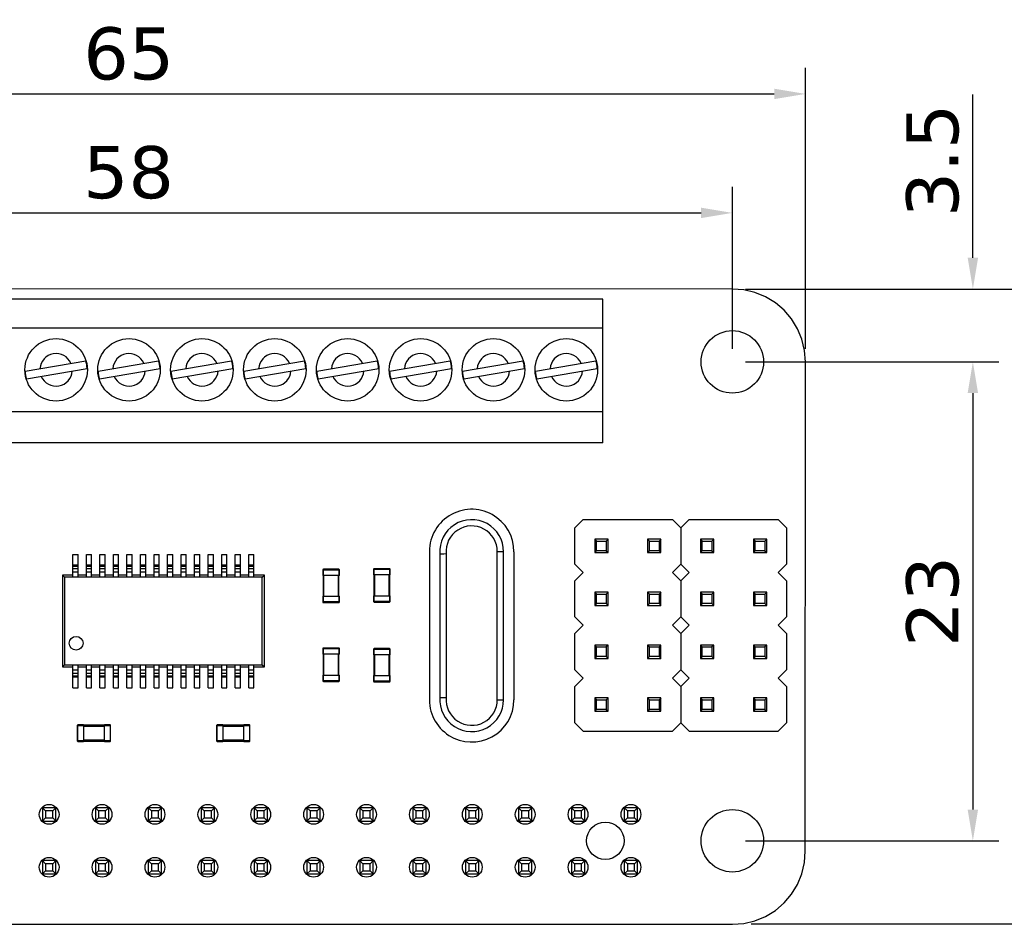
# Model space of a CAD drawing. Header units: millimetres. Extents: x 427 to 563, y 178 to 297.
# Tile 5 of 6: x 466 to 514, y 253 to 297. Entities that reach past the tile are written whole.
import ezdxf

# ---------------------------------------------------------------- set-up
doc = ezdxf.new("R2010")
doc.units = ezdxf.units.MM
doc.header["$LTSCALE"] = 30.734
doc.header["$PDMODE"] = 3
doc.header["$PDSIZE"] = 0.3125
doc.layers.get('0').update_dxf_attribs({"linetype": 'CONTINUOUS'})
doc.layers.get('Defpoints').update_dxf_attribs({"linetype": 'CONTINUOUS'})
doc.layers.add('dim', color=6, linetype='CONTINUOUS', lineweight=9)
doc.styles.add('Verdana', font='verdana.ttf', dxfattribs={"height": 2.5})
doc.dimstyles.new('aaaaaaaa 3.0', dxfattribs={"dimtxt": 2.5, "dimasz": 1.5, "dimexe": 1.25, "dimexo": 0.625, "dimtad": 1, "dimdec": 1, "dimzin": 9, "dimdsep": 46, "dimtxsty": 'Verdana', "dimcen": 0, "dimazin": 0, "dimtfac": 1, "dimtofl": 0, "dimtmove": 0, "dimatfit": 3, "dimfxl": 1, "dimlwd": 25, "dimlwe": 25, "dimarcsym": 0})

# ---------------------------------------------------------------- blocks, each defined once
blk = doc.blocks.new('*D17')
at = {"layer": 'Defpoints', "color": 0}
for p in [(504.091, 293.326), (439.097, 280.73), (504.091, 280.456)]:
    blk.add_point(p, dxfattribs=at)
at = {"layer": 'dim', "color": 0, "lineweight": 25}
for p, q in [((439.097, 281.355), (439.097, 294.576)), ((504.091, 281.081), (504.091, 294.576)), ((440.597, 293.326), (502.591, 293.326))]:
    blk.add_line(p, q, dxfattribs=at)
at = {"layer": 'dim', "color": 0}
for points in [[(440.597, 293.576), (440.597, 293.076), (439.097, 293.326)], [(502.591, 293.076), (502.591, 293.576), (504.091, 293.326)]]:
    blk.add_solid(points, dxfattribs=at)
at = {"layer": 'dim', "color": 0, "insert": (471.594, 295.251), "char_height": 2.5, "attachment_point": 5, "style": 'Verdana'}
blk.add_mtext('65', dxfattribs=at)
blk = doc.blocks.new('*D18')
at = {"layer": 'Defpoints', "color": 0}
for p in [(500.58, 283.956), (500.855, 253.466), (518.651, 253.466)]:
    blk.add_point(p, dxfattribs=at)
at = {"layer": 'dim', "color": 0, "lineweight": 25}
for p, q in [((501.205, 283.956), (519.901, 283.956)), ((518.651, 282.456), (518.651, 254.966)), ((501.48, 253.466), (519.901, 253.466))]:
    blk.add_line(p, q, dxfattribs=at)
at = {"layer": 'dim', "color": 0}
for points in [[(518.901, 282.456), (518.401, 282.456), (518.651, 283.956)], [(518.401, 254.966), (518.901, 254.966), (518.651, 253.466)]]:
    blk.add_solid(points, dxfattribs=at)
at = {"layer": 'dim', "color": 0, "insert": (516.724, 268.711), "char_height": 2.5, "attachment_point": 5, "rotation": 90, "style": 'Verdana'}
blk.add_mtext('30.5', dxfattribs=at)
blk = doc.blocks.new('*D19')
at = {"layer": 'Defpoints', "color": 0}
for p in [(500.58, 280.456), (500.58, 257.456), (512.129, 257.456)]:
    blk.add_point(p, dxfattribs=at)
at = {"layer": 'dim', "color": 0, "lineweight": 25}
for p, q in [((501.205, 280.456), (513.379, 280.456)), ((512.129, 278.956), (512.129, 258.956)), ((501.205, 257.456), (513.379, 257.456))]:
    blk.add_line(p, q, dxfattribs=at)
at = {"layer": 'dim', "color": 0}
for points in [[(512.379, 278.956), (511.879, 278.956), (512.129, 280.456)], [(511.879, 258.956), (512.379, 258.956), (512.129, 257.456)]]:
    blk.add_solid(points, dxfattribs=at)
at = {"layer": 'dim', "color": 0, "insert": (510.202, 268.956), "char_height": 2.5, "attachment_point": 5, "rotation": 90, "style": 'Verdana'}
blk.add_mtext('23', dxfattribs=at)
blk = doc.blocks.new('*D20')
at = {"layer": 'Defpoints', "color": 0}
for p in [(500.58, 287.612), (442.58, 280.456), (500.58, 280.456)]:
    blk.add_point(p, dxfattribs=at)
at = {"layer": 'dim', "color": 0, "lineweight": 25}
for p, q in [((442.58, 281.081), (442.58, 288.862)), ((500.58, 281.081), (500.58, 288.862)), ((444.08, 287.612), (499.08, 287.612))]:
    blk.add_line(p, q, dxfattribs=at)
at = {"layer": 'dim', "color": 0}
for points in [[(444.08, 287.862), (444.08, 287.362), (442.58, 287.612)], [(499.08, 287.362), (499.08, 287.862), (500.58, 287.612)]]:
    blk.add_solid(points, dxfattribs=at)
at = {"layer": 'dim', "color": 0, "insert": (471.58, 289.544), "char_height": 2.5, "attachment_point": 5, "style": 'Verdana'}
blk.add_mtext('58', dxfattribs=at)
blk = doc.blocks.new('*D23')
at = {"layer": 'Defpoints', "color": 0}
for p in [(500.581, 283.956), (512.129, 283.956), (500.58, 280.456)]:
    blk.add_point(p, dxfattribs=at)
at = {"layer": 'dim', "color": 0, "lineweight": 25}
for p, q in [((512.129, 285.456), (512.129, 293.305)), ((501.206, 283.956), (513.379, 283.956)), ((501.205, 280.456), (513.379, 280.456)), ((512.129, 278.956), (512.129, 277.456))]:
    blk.add_line(p, q, dxfattribs=at)
at = {"layer": 'dim', "color": 0}
for points in [[(511.879, 285.456), (512.379, 285.456), (512.129, 283.956)], [(512.379, 278.956), (511.879, 278.956), (512.129, 280.456)]]:
    blk.add_solid(points, dxfattribs=at)
at = {"layer": 'dim', "color": 0, "insert": (510.202, 290.13), "char_height": 2.5, "attachment_point": 5, "rotation": 90, "style": 'Verdana'}
blk.add_mtext('3.5', dxfattribs=at)

msp = doc.modelspace()

# ---------------------------------------------------------------- linework, layer by layer
at = {"color": 7, "linetype": 'Continuous'}
for p, q in [((500.58, 283.956), (442.58, 283.966)), ((501.13, 283.923), (500.58, 283.956)), ((501.665, 283.795), (501.13, 283.923)), ((502.174, 283.584), (501.665, 283.795)), ((494.356, 283.475), (448.856, 283.475)), ((494.356, 276.575), (494.356, 283.475)), ((502.644, 283.296), (502.174, 283.584)), ((503.063, 282.938), (502.644, 283.296)), ((503.421, 282.519), (503.063, 282.938)), ((503.709, 282.049), (503.421, 282.519)), ((494.356, 282.075), (448.856, 282.075)), ((503.919, 281.54), (503.709, 282.049)), ((504.048, 281.005), (503.919, 281.54)), ((504.091, 280.456), (504.048, 281.005)), ((466.618, 280.004), (469.53, 280.514)), ((470.118, 280.004), (473.03, 280.514)), ((473.618, 280.004), (476.53, 280.514)), ((477.118, 280.004), (480.03, 280.514)), ((480.618, 280.004), (483.53, 280.514)), ((484.118, 280.004), (487.03, 280.514)), ((487.618, 280.005), (490.53, 280.514)), ((491.118, 280.005), (494.03, 280.514)), ((504.08, 256.956), (504.091, 280.456)), ((466.683, 279.635), (469.595, 280.145)), ((470.183, 279.635), (473.095, 280.145)), ((473.683, 279.635), (476.595, 280.145)), ((477.183, 279.635), (480.095, 280.145)), ((480.683, 279.635), (483.595, 280.145)), ((484.183, 279.635), (487.095, 280.145)), ((487.683, 279.635), (490.595, 280.145)), ((491.183, 279.635), (494.095, 280.145)), ((448.856, 278.075), (494.356, 278.075)), ((494.356, 276.575), (448.856, 276.575)), ((493.018, 272.487), (493.418, 272.887)), ((493.418, 272.887), (497.698, 272.887)), ((497.698, 272.887), (498.098, 272.487)), ((498.098, 272.487), (498.498, 272.887)), ((498.498, 272.887), (502.778, 272.887)), ((502.778, 272.887), (503.178, 272.487)), ((493.018, 270.747), (493.018, 272.487)), ((498.098, 272.487), (498.098, 270.747)), ((503.178, 272.487), (503.178, 270.747)), ((494.608, 271.937), (493.968, 271.937)), ((493.968, 271.937), (494.056, 271.848)), ((493.968, 271.937), (493.968, 271.297)), ((494.608, 271.937), (494.52, 271.848)), ((494.608, 271.297), (494.608, 271.937)), ((497.148, 271.937), (496.508, 271.937)), ((496.508, 271.937), (496.596, 271.848)), ((496.508, 271.937), (496.508, 271.297)), ((497.148, 271.937), (497.06, 271.848)), ((497.148, 271.297), (497.148, 271.937)), ((499.688, 271.937), (499.048, 271.937)), ((499.048, 271.937), (499.136, 271.848)), ((499.048, 271.937), (499.048, 271.297)), ((499.688, 271.937), (499.6, 271.848)), ((499.688, 271.297), (499.688, 271.937)), ((502.228, 271.937), (501.588, 271.937)), ((501.588, 271.937), (501.676, 271.848)), ((501.588, 271.937), (501.588, 271.297)), ((502.228, 271.937), (502.14, 271.848)), ((502.228, 271.297), (502.228, 271.937)), ((494.056, 271.848), (494.52, 271.848)), ((494.056, 271.385), (494.056, 271.848)), ((494.52, 271.848), (494.52, 271.385)), ((496.596, 271.848), (497.06, 271.848)), ((496.596, 271.385), (496.596, 271.848)), ((497.06, 271.848), (497.06, 271.385)), ((499.136, 271.848), (499.6, 271.848)), ((499.136, 271.385), (499.136, 271.848)), ((499.6, 271.848), (499.6, 271.385)), ((501.676, 271.848), (502.14, 271.848)), ((501.676, 271.385), (501.676, 271.848)), ((502.14, 271.848), (502.14, 271.385)), ((468.907, 270.11), (468.907, 271.21)), ((468.907, 271.21), (469.157, 271.21)), ((469.157, 270.11), (469.157, 271.21)), ((469.557, 270.11), (469.557, 271.21)), ((469.557, 271.21), (469.807, 271.21)), ((469.807, 270.11), (469.807, 271.21)), ((470.207, 270.11), (470.207, 271.21)), ((470.207, 271.21), (470.457, 271.21)), ((470.457, 270.11), (470.457, 271.21)), ((470.857, 270.11), (470.857, 271.21)), ((470.857, 271.21), (471.107, 271.21)), ((471.107, 270.11), (471.107, 271.21)), ((471.507, 270.11), (471.507, 271.21)), ((471.507, 271.21), (471.757, 271.21)), ((471.757, 270.11), (471.757, 271.21)), ((472.157, 270.11), (472.157, 271.21)), ((472.157, 271.21), (472.407, 271.21)), ((472.407, 270.11), (472.407, 271.21)), ((472.807, 270.11), (472.807, 271.21)), ((472.807, 271.21), (473.057, 271.21)), ((473.057, 270.11), (473.057, 271.21)), ((473.457, 270.11), (473.457, 271.21)), ((473.457, 271.21), (473.707, 271.21)), ((473.707, 270.11), (473.707, 271.21)), ((474.107, 270.11), (474.107, 271.21)), ((474.107, 271.21), (474.357, 271.21)), ((474.357, 270.11), (474.357, 271.21)), ((474.757, 271.21), (475.007, 271.21)), ((474.757, 270.11), (474.757, 271.21)), ((475.007, 270.11), (475.007, 271.21)), ((475.407, 271.21), (475.657, 271.21)), ((475.407, 270.11), (475.407, 271.21)), ((475.657, 270.11), (475.657, 271.21)), ((476.057, 271.21), (476.307, 271.21)), ((476.057, 270.11), (476.057, 271.21)), ((476.307, 270.11), (476.307, 271.21)), ((476.707, 271.21), (476.957, 271.21)), ((476.707, 270.11), (476.707, 271.21)), ((476.957, 270.11), (476.957, 271.21)), ((477.357, 271.21), (477.607, 271.21)), ((477.357, 270.11), (477.357, 271.21)), ((477.607, 270.11), (477.607, 271.21)), ((486.033, 271.218), (486.033, 264.361)), ((486.533, 271.234), (486.833, 271.246)), ((486.533, 271.234), (486.533, 264.344)), ((486.556, 271.235), (486.718, 271.241)), ((486.718, 271.241), (486.833, 271.246)), ((486.833, 271.246), (486.833, 264.332)), ((489.593, 271.337), (489.293, 271.338)), ((489.293, 264.233), (489.293, 271.338)), ((489.593, 264.233), (489.593, 271.337)), ((490.097, 271.337), (490.093, 271.337)), ((490.097, 264.225), (490.097, 271.337)), ((494.056, 271.385), (493.968, 271.297)), ((493.968, 271.297), (494.608, 271.297)), ((494.52, 271.385), (494.056, 271.385)), ((494.52, 271.385), (494.608, 271.297)), ((496.596, 271.385), (496.508, 271.297)), ((496.508, 271.297), (497.148, 271.297)), ((497.06, 271.385), (496.596, 271.385)), ((497.06, 271.385), (497.148, 271.297)), ((499.136, 271.385), (499.048, 271.297)), ((499.048, 271.297), (499.688, 271.297)), ((499.6, 271.385), (499.136, 271.385)), ((499.6, 271.385), (499.688, 271.297)), ((501.676, 271.385), (501.588, 271.297)), ((501.588, 271.297), (502.228, 271.297)), ((502.14, 271.385), (501.676, 271.385)), ((502.14, 271.385), (502.228, 271.297)), ((468.907, 270.707), (469.157, 270.707)), ((469.157, 270.635), (468.907, 270.635)), ((469.157, 270.519), (468.907, 270.519)), ((469.557, 270.707), (469.807, 270.707)), ((469.807, 270.635), (469.557, 270.635)), ((469.807, 270.519), (469.557, 270.519)), ((470.207, 270.707), (470.457, 270.707)), ((470.457, 270.635), (470.207, 270.635)), ((470.457, 270.519), (470.207, 270.519)), ((470.857, 270.707), (471.107, 270.707)), ((471.107, 270.635), (470.857, 270.635)), ((471.107, 270.519), (470.857, 270.519)), ((471.507, 270.707), (471.757, 270.707)), ((471.757, 270.635), (471.507, 270.635)), ((471.757, 270.519), (471.507, 270.519)), ((472.157, 270.707), (472.407, 270.707)), ((472.407, 270.635), (472.157, 270.635)), ((472.407, 270.519), (472.157, 270.519)), ((472.807, 270.707), (473.057, 270.707)), ((473.057, 270.635), (472.807, 270.635)), ((473.057, 270.519), (472.807, 270.519)), ((473.457, 270.707), (473.707, 270.707)), ((473.707, 270.635), (473.457, 270.635)), ((473.707, 270.519), (473.457, 270.519)), ((474.107, 270.707), (474.357, 270.707)), ((474.357, 270.635), (474.107, 270.635)), ((474.357, 270.519), (474.107, 270.519)), ((474.757, 270.707), (475.007, 270.707)), ((475.007, 270.635), (474.757, 270.635)), ((475.007, 270.519), (474.757, 270.519)), ((475.407, 270.707), (475.657, 270.707)), ((475.657, 270.635), (475.407, 270.635)), ((475.657, 270.519), (475.407, 270.519)), ((476.057, 270.707), (476.307, 270.707)), ((476.307, 270.635), (476.057, 270.635)), ((476.307, 270.519), (476.057, 270.519)), ((476.707, 270.707), (476.957, 270.707)), ((476.957, 270.635), (476.707, 270.635)), ((476.957, 270.519), (476.707, 270.519)), ((477.357, 270.707), (477.607, 270.707)), ((477.607, 270.635), (477.357, 270.635)), ((477.607, 270.519), (477.357, 270.519)), ((480.909, 270.469), (481.709, 270.469)), ((480.909, 270.469), (480.909, 270.199)), ((481.679, 270.499), (480.939, 270.499)), ((480.939, 270.199), (480.939, 270.499)), ((481.679, 270.499), (481.679, 270.199)), ((481.709, 270.199), (481.709, 270.469)), ((483.347, 270.494), (484.147, 270.494)), ((483.347, 270.494), (483.347, 270.224)), ((484.117, 270.524), (483.377, 270.524)), ((483.377, 270.224), (483.377, 270.524)), ((484.117, 270.524), (484.117, 270.224)), ((484.147, 270.224), (484.147, 270.494)), ((493.418, 270.347), (493.018, 270.747)), ((498.098, 270.747), (497.698, 270.347)), ((498.498, 270.347), (498.098, 270.747)), ((503.178, 270.747), (502.778, 270.347)), ((468.407, 270.21), (468.407, 265.81)), ((468.507, 270.11), (468.407, 270.21)), ((468.907, 270.21), (468.407, 270.21)), ((468.507, 270.11), (468.507, 265.91)), ((478.007, 270.11), (468.507, 270.11)), ((468.907, 270.374), (469.157, 270.374)), ((469.557, 270.21), (469.157, 270.21)), ((469.557, 270.374), (469.807, 270.374)), ((470.207, 270.21), (469.807, 270.21)), ((470.207, 270.374), (470.457, 270.374)), ((470.857, 270.21), (470.457, 270.21)), ((470.857, 270.374), (471.107, 270.374)), ((471.507, 270.21), (471.107, 270.21)), ((471.507, 270.374), (471.757, 270.374)), ((472.157, 270.21), (471.757, 270.21)), ((472.157, 270.374), (472.407, 270.374)), ((472.807, 270.21), (472.407, 270.21)), ((472.807, 270.374), (473.057, 270.374)), ((473.457, 270.21), (473.057, 270.21)), ((473.457, 270.374), (473.707, 270.374)), ((474.107, 270.21), (473.707, 270.21)), ((474.107, 270.374), (474.357, 270.374)), ((474.757, 270.21), (474.357, 270.21)), ((474.757, 270.374), (475.007, 270.374)), ((475.407, 270.21), (475.007, 270.21)), ((475.407, 270.374), (475.657, 270.374)), ((476.057, 270.21), (475.657, 270.21)), ((476.057, 270.374), (476.307, 270.374)), ((476.707, 270.21), (476.307, 270.21)), ((476.707, 270.374), (476.957, 270.374)), ((477.357, 270.21), (476.957, 270.21)), ((477.357, 270.374), (477.607, 270.374)), ((478.107, 270.21), (477.607, 270.21)), ((478.007, 270.11), (478.107, 270.21)), ((478.007, 265.91), (478.007, 270.11)), ((478.107, 265.81), (478.107, 270.21)), ((481.709, 270.199), (480.909, 270.199)), ((480.929, 270.199), (480.929, 269.199)), ((480.969, 269.199), (480.969, 270.199)), ((481.649, 270.199), (481.649, 269.199)), ((481.689, 269.199), (481.689, 270.199)), ((484.147, 270.224), (483.347, 270.224)), ((483.367, 270.224), (483.367, 269.224)), ((483.407, 269.224), (483.407, 270.224)), ((484.087, 270.224), (484.087, 269.224)), ((484.127, 269.224), (484.127, 270.224)), ((493.018, 269.947), (493.418, 270.347)), ((497.698, 270.347), (498.098, 269.947)), ((498.098, 269.947), (498.498, 270.347)), ((502.778, 270.347), (503.178, 269.947)), ((493.018, 268.207), (493.018, 269.947)), ((498.098, 269.947), (498.098, 268.207)), ((503.178, 269.947), (503.178, 268.207)), ((480.909, 269.199), (481.709, 269.199)), ((480.909, 269.199), (480.909, 268.929)), ((480.939, 268.899), (480.939, 269.199)), ((481.679, 269.199), (481.679, 268.899)), ((481.709, 268.929), (481.709, 269.199)), ((483.347, 269.224), (484.147, 269.224)), ((483.347, 269.224), (483.347, 268.954)), ((483.377, 268.924), (483.377, 269.224)), ((484.117, 269.224), (484.117, 268.924)), ((484.147, 268.954), (484.147, 269.224)), ((494.608, 269.397), (493.968, 269.397)), ((493.968, 269.397), (494.056, 269.308)), ((493.968, 269.397), (493.968, 268.757)), ((494.056, 269.308), (494.52, 269.308)), ((494.056, 268.845), (494.056, 269.308)), ((494.608, 269.397), (494.52, 269.308)), ((494.52, 269.308), (494.52, 268.845)), ((494.608, 268.757), (494.608, 269.397)), ((497.148, 269.397), (496.508, 269.397)), ((496.508, 269.397), (496.596, 269.308)), ((496.508, 269.397), (496.508, 268.757)), ((496.596, 269.308), (497.06, 269.308)), ((496.596, 268.845), (496.596, 269.308)), ((497.148, 269.397), (497.06, 269.308)), ((497.06, 269.308), (497.06, 268.845)), ((497.148, 268.757), (497.148, 269.397)), ((499.688, 269.397), (499.048, 269.397)), ((499.048, 269.397), (499.136, 269.308)), ((499.048, 269.397), (499.048, 268.757)), ((499.136, 269.308), (499.6, 269.308)), ((499.136, 268.845), (499.136, 269.308)), ((499.688, 269.397), (499.6, 269.308)), ((499.6, 269.308), (499.6, 268.845)), ((499.688, 268.757), (499.688, 269.397)), ((502.228, 269.397), (501.588, 269.397)), ((501.588, 269.397), (501.676, 269.308)), ((501.588, 269.397), (501.588, 268.757)), ((501.676, 269.308), (502.14, 269.308)), ((501.676, 268.845), (501.676, 269.308)), ((502.228, 269.397), (502.14, 269.308)), ((502.14, 269.308), (502.14, 268.845)), ((502.228, 268.757), (502.228, 269.397)), ((481.709, 268.929), (480.909, 268.929)), ((480.939, 268.899), (481.679, 268.899)), ((484.147, 268.954), (483.347, 268.954)), ((483.377, 268.924), (484.117, 268.924)), ((494.056, 268.845), (493.968, 268.757)), ((493.968, 268.757), (494.608, 268.757)), ((494.52, 268.845), (494.056, 268.845)), ((494.52, 268.845), (494.608, 268.757)), ((496.596, 268.845), (496.508, 268.757)), ((496.508, 268.757), (497.148, 268.757)), ((497.06, 268.845), (496.596, 268.845)), ((497.06, 268.845), (497.148, 268.757)), ((499.136, 268.845), (499.048, 268.757)), ((499.048, 268.757), (499.688, 268.757)), ((499.6, 268.845), (499.136, 268.845)), ((499.6, 268.845), (499.688, 268.757)), ((501.676, 268.845), (501.588, 268.757)), ((501.588, 268.757), (502.228, 268.757)), ((502.14, 268.845), (501.676, 268.845)), ((502.14, 268.845), (502.228, 268.757)), ((493.418, 267.807), (493.018, 268.207)), ((498.098, 268.207), (497.698, 267.807)), ((498.498, 267.807), (498.098, 268.207)), ((503.178, 268.207), (502.778, 267.807)), ((493.018, 267.407), (493.418, 267.807)), ((497.698, 267.807), (498.098, 267.407)), ((498.098, 267.407), (498.498, 267.807)), ((502.778, 267.807), (503.178, 267.407)), ((493.018, 265.667), (493.018, 267.407)), ((498.098, 267.407), (498.098, 265.667)), ((503.178, 267.407), (503.178, 265.667)), ((480.909, 266.684), (481.709, 266.684)), ((480.909, 266.684), (480.909, 266.414)), ((481.679, 266.714), (480.939, 266.714)), ((480.939, 266.414), (480.939, 266.714)), ((481.679, 266.714), (481.679, 266.414)), ((481.709, 266.414), (481.709, 266.684)), ((484.117, 266.689), (483.377, 266.689)), ((483.377, 266.389), (483.377, 266.689)), ((484.117, 266.689), (484.117, 266.389)), ((494.608, 266.857), (493.968, 266.857)), ((493.968, 266.857), (494.056, 266.768)), ((493.968, 266.857), (493.968, 266.217)), ((494.056, 266.768), (494.52, 266.768)), ((494.056, 266.305), (494.056, 266.768)), ((494.608, 266.857), (494.52, 266.768)), ((494.52, 266.768), (494.52, 266.305)), ((494.608, 266.217), (494.608, 266.857)), ((497.148, 266.857), (496.508, 266.857)), ((496.508, 266.857), (496.596, 266.768)), ((496.508, 266.857), (496.508, 266.217)), ((496.596, 266.768), (497.06, 266.768)), ((496.596, 266.305), (496.596, 266.768)), ((497.148, 266.857), (497.06, 266.768)), ((497.06, 266.768), (497.06, 266.305)), ((497.148, 266.217), (497.148, 266.857)), ((499.688, 266.857), (499.048, 266.857)), ((499.048, 266.857), (499.136, 266.768)), ((499.048, 266.857), (499.048, 266.217)), ((499.136, 266.768), (499.6, 266.768)), ((499.136, 266.305), (499.136, 266.768)), ((499.688, 266.857), (499.6, 266.768)), ((499.6, 266.768), (499.6, 266.305)), ((499.688, 266.217), (499.688, 266.857)), ((502.228, 266.857), (501.588, 266.857)), ((501.588, 266.857), (501.676, 266.768)), ((501.588, 266.857), (501.588, 266.217)), ((501.676, 266.768), (502.14, 266.768)), ((501.676, 266.305), (501.676, 266.768)), ((502.228, 266.857), (502.14, 266.768)), ((502.14, 266.768), (502.14, 266.305)), ((502.228, 266.217), (502.228, 266.857)), ((481.709, 266.414), (480.909, 266.414)), ((480.929, 266.414), (480.929, 265.414)), ((480.969, 265.414), (480.969, 266.414)), ((481.649, 266.414), (481.649, 265.414)), ((481.689, 265.414), (481.689, 266.414)), ((483.347, 266.659), (484.147, 266.659)), ((483.347, 266.659), (483.347, 266.389)), ((484.147, 266.389), (483.347, 266.389)), ((483.367, 266.389), (483.367, 265.389)), ((483.407, 265.389), (483.407, 266.389)), ((484.087, 266.389), (484.087, 265.389)), ((484.127, 265.389), (484.127, 266.389)), ((484.147, 266.389), (484.147, 266.659)), ((494.056, 266.305), (493.968, 266.217)), ((493.968, 266.217), (494.608, 266.217)), ((494.52, 266.305), (494.056, 266.305)), ((494.52, 266.305), (494.608, 266.217)), ((496.596, 266.305), (496.508, 266.217)), ((496.508, 266.217), (497.148, 266.217)), ((497.06, 266.305), (496.596, 266.305)), ((497.06, 266.305), (497.148, 266.217)), ((499.136, 266.305), (499.048, 266.217)), ((499.048, 266.217), (499.688, 266.217)), ((499.6, 266.305), (499.136, 266.305)), ((499.6, 266.305), (499.688, 266.217)), ((501.676, 266.305), (501.588, 266.217)), ((501.588, 266.217), (502.228, 266.217)), ((502.14, 266.305), (501.676, 266.305)), ((502.14, 266.305), (502.228, 266.217)), ((468.407, 265.81), (468.507, 265.91)), ((468.407, 265.81), (468.907, 265.81)), ((468.507, 265.91), (478.007, 265.91)), ((468.907, 264.81), (468.907, 265.91)), ((469.157, 264.81), (469.157, 265.91)), ((469.157, 265.81), (469.557, 265.81)), ((469.557, 264.81), (469.557, 265.91)), ((469.807, 264.81), (469.807, 265.91)), ((469.807, 265.81), (470.207, 265.81)), ((470.207, 264.81), (470.207, 265.91)), ((470.457, 264.81), (470.457, 265.91)), ((470.457, 265.81), (470.857, 265.81)), ((470.857, 264.81), (470.857, 265.91)), ((471.107, 264.81), (471.107, 265.91)), ((471.107, 265.81), (471.507, 265.81)), ((471.507, 264.81), (471.507, 265.91)), ((471.757, 264.81), (471.757, 265.91)), ((471.757, 265.81), (472.157, 265.81)), ((472.157, 264.81), (472.157, 265.91)), ((472.407, 264.81), (472.407, 265.91)), ((472.407, 265.81), (472.807, 265.81)), ((472.807, 264.81), (472.807, 265.91)), ((473.057, 264.81), (473.057, 265.91)), ((473.057, 265.81), (473.457, 265.81)), ((473.457, 264.81), (473.457, 265.91)), ((473.707, 264.81), (473.707, 265.91)), ((473.707, 265.81), (474.107, 265.81)), ((474.107, 264.81), (474.107, 265.91)), ((474.357, 264.81), (474.357, 265.91)), ((474.357, 265.81), (474.757, 265.81)), ((474.757, 264.81), (474.757, 265.91)), ((475.007, 264.81), (475.007, 265.91)), ((475.007, 265.81), (475.407, 265.81)), ((475.407, 264.81), (475.407, 265.91)), ((475.657, 264.81), (475.657, 265.91)), ((475.657, 265.81), (476.057, 265.81)), ((476.057, 264.81), (476.057, 265.91)), ((476.307, 264.81), (476.307, 265.91)), ((476.307, 265.81), (476.707, 265.81)), ((476.707, 264.81), (476.707, 265.91)), ((476.957, 264.81), (476.957, 265.91)), ((476.957, 265.81), (477.357, 265.81)), ((477.357, 264.81), (477.357, 265.91)), ((477.607, 264.81), (477.607, 265.91)), ((477.607, 265.81), (478.107, 265.81)), ((478.007, 265.91), (478.107, 265.81)), ((469.157, 265.646), (468.907, 265.646)), ((468.907, 265.501), (469.157, 265.501)), ((468.907, 265.385), (469.157, 265.385)), ((469.157, 265.312), (468.907, 265.312)), ((469.807, 265.646), (469.557, 265.646)), ((469.557, 265.501), (469.807, 265.501)), ((469.557, 265.385), (469.807, 265.385)), ((469.807, 265.312), (469.557, 265.312)), ((470.457, 265.646), (470.207, 265.646)), ((470.207, 265.501), (470.457, 265.501)), ((470.207, 265.385), (470.457, 265.385)), ((470.457, 265.312), (470.207, 265.312)), ((471.107, 265.646), (470.857, 265.646)), ((470.857, 265.501), (471.107, 265.501)), ((470.857, 265.385), (471.107, 265.385)), ((471.107, 265.312), (470.857, 265.312)), ((471.757, 265.646), (471.507, 265.646)), ((471.507, 265.501), (471.757, 265.501)), ((471.507, 265.385), (471.757, 265.385)), ((471.757, 265.312), (471.507, 265.312)), ((472.407, 265.646), (472.157, 265.646)), ((472.157, 265.501), (472.407, 265.501)), ((472.157, 265.385), (472.407, 265.385)), ((472.407, 265.312), (472.157, 265.312)), ((473.057, 265.646), (472.807, 265.646)), ((472.807, 265.501), (473.057, 265.501)), ((472.807, 265.385), (473.057, 265.385)), ((473.057, 265.312), (472.807, 265.312)), ((473.707, 265.646), (473.457, 265.646)), ((473.457, 265.501), (473.707, 265.501)), ((473.457, 265.385), (473.707, 265.385)), ((473.707, 265.312), (473.457, 265.312)), ((474.357, 265.646), (474.107, 265.646)), ((474.107, 265.501), (474.357, 265.501)), ((474.107, 265.385), (474.357, 265.385)), ((474.357, 265.312), (474.107, 265.312)), ((475.007, 265.646), (474.757, 265.646)), ((474.757, 265.501), (475.007, 265.501)), ((474.757, 265.385), (475.007, 265.385)), ((475.007, 265.312), (474.757, 265.312)), ((475.657, 265.646), (475.407, 265.646)), ((475.407, 265.501), (475.657, 265.501)), ((475.407, 265.385), (475.657, 265.385)), ((475.657, 265.312), (475.407, 265.312)), ((476.307, 265.646), (476.057, 265.646)), ((476.057, 265.501), (476.307, 265.501)), ((476.057, 265.385), (476.307, 265.385)), ((476.307, 265.312), (476.057, 265.312)), ((476.957, 265.646), (476.707, 265.646)), ((476.707, 265.501), (476.957, 265.501)), ((476.707, 265.385), (476.957, 265.385)), ((476.957, 265.312), (476.707, 265.312)), ((477.607, 265.646), (477.357, 265.646)), ((477.357, 265.501), (477.607, 265.501)), ((477.357, 265.385), (477.607, 265.385)), ((477.607, 265.312), (477.357, 265.312)), ((480.909, 265.414), (481.709, 265.414)), ((480.909, 265.414), (480.909, 265.144)), ((480.939, 265.114), (480.939, 265.414)), ((481.679, 265.414), (481.679, 265.114)), ((481.709, 265.144), (481.709, 265.414)), ((483.347, 265.389), (484.147, 265.389)), ((483.347, 265.389), (483.347, 265.119)), ((483.377, 265.089), (483.377, 265.389)), ((484.117, 265.389), (484.117, 265.089)), ((484.147, 265.119), (484.147, 265.389)), ((493.418, 265.267), (493.018, 265.667)), ((493.018, 264.867), (493.418, 265.267)), ((498.098, 265.667), (497.698, 265.267)), ((497.698, 265.267), (498.098, 264.867)), ((498.498, 265.267), (498.098, 265.667)), ((498.098, 264.867), (498.498, 265.267)), ((503.178, 265.667), (502.778, 265.267)), ((502.778, 265.267), (503.178, 264.867)), ((468.907, 264.81), (469.157, 264.81)), ((469.557, 264.81), (469.807, 264.81)), ((470.207, 264.81), (470.457, 264.81)), ((470.857, 264.81), (471.107, 264.81)), ((471.507, 264.81), (471.757, 264.81)), ((472.157, 264.81), (472.407, 264.81)), ((472.807, 264.81), (473.057, 264.81)), ((473.457, 264.81), (473.707, 264.81)), ((474.107, 264.81), (474.357, 264.81)), ((474.757, 264.81), (475.007, 264.81)), ((475.407, 264.81), (475.657, 264.81)), ((476.057, 264.81), (476.307, 264.81)), ((476.707, 264.81), (476.957, 264.81)), ((477.357, 264.81), (477.607, 264.81)), ((481.709, 265.144), (480.909, 265.144)), ((480.939, 265.114), (481.679, 265.114)), ((484.147, 265.119), (483.347, 265.119)), ((483.377, 265.089), (484.117, 265.089)), ((493.018, 263.127), (493.018, 264.867)), ((498.098, 264.867), (498.098, 263.127)), ((503.178, 264.867), (503.178, 263.127)), ((486.533, 264.344), (486.833, 264.332)), ((486.621, 264.341), (486.718, 264.337)), ((486.718, 264.337), (486.833, 264.332)), ((494.608, 264.317), (493.968, 264.317)), ((493.968, 264.317), (494.056, 264.228)), ((493.968, 264.317), (493.968, 263.677)), ((494.608, 264.317), (494.52, 264.228)), ((494.608, 263.677), (494.608, 264.317)), ((497.148, 264.317), (496.508, 264.317)), ((496.508, 264.317), (496.596, 264.228)), ((496.508, 264.317), (496.508, 263.677)), ((497.148, 264.317), (497.06, 264.228)), ((497.148, 263.677), (497.148, 264.317)), ((499.688, 264.317), (499.048, 264.317)), ((499.048, 264.317), (499.136, 264.228)), ((499.048, 264.317), (499.048, 263.677)), ((499.688, 264.317), (499.6, 264.228)), ((499.688, 263.677), (499.688, 264.317)), ((502.228, 264.317), (501.588, 264.317)), ((501.588, 264.317), (501.676, 264.228)), ((501.588, 264.317), (501.588, 263.677)), ((502.228, 264.317), (502.14, 264.228)), ((502.228, 263.677), (502.228, 264.317)), ((489.293, 264.233), (489.593, 264.233)), ((490.093, 264.225), (490.097, 264.225)), ((494.056, 264.228), (494.52, 264.228)), ((494.056, 263.765), (494.056, 264.228)), ((494.52, 264.228), (494.52, 263.765)), ((496.596, 264.228), (497.06, 264.228)), ((496.596, 263.765), (496.596, 264.228)), ((497.06, 264.228), (497.06, 263.765)), ((499.136, 264.228), (499.6, 264.228)), ((499.136, 263.765), (499.136, 264.228)), ((499.6, 264.228), (499.6, 263.765)), ((501.676, 264.228), (502.14, 264.228)), ((501.676, 263.765), (501.676, 264.228)), ((502.14, 264.228), (502.14, 263.765)), ((494.056, 263.765), (493.968, 263.677)), ((493.968, 263.677), (494.608, 263.677)), ((494.52, 263.765), (494.056, 263.765)), ((494.52, 263.765), (494.608, 263.677)), ((496.596, 263.765), (496.508, 263.677)), ((496.508, 263.677), (497.148, 263.677)), ((497.06, 263.765), (496.596, 263.765)), ((497.06, 263.765), (497.148, 263.677)), ((499.136, 263.765), (499.048, 263.677)), ((499.048, 263.677), (499.688, 263.677)), ((499.6, 263.765), (499.136, 263.765)), ((499.6, 263.765), (499.688, 263.677)), ((501.676, 263.765), (501.588, 263.677)), ((501.588, 263.677), (502.228, 263.677)), ((502.14, 263.765), (501.676, 263.765)), ((502.14, 263.765), (502.228, 263.677)), ((469.124, 262.995), (469.424, 262.995)), ((469.124, 262.995), (469.124, 262.255)), ((469.424, 263.025), (469.154, 263.025)), ((469.154, 262.225), (469.154, 263.025)), ((469.424, 263.025), (469.424, 262.225)), ((470.424, 263.005), (469.424, 263.005)), ((469.424, 262.965), (470.424, 262.965)), ((470.694, 263.025), (470.424, 263.025)), ((470.424, 262.225), (470.424, 263.025)), ((470.424, 262.995), (470.724, 262.995)), ((470.694, 263.025), (470.694, 262.225)), ((470.724, 262.255), (470.724, 262.995)), ((475.815, 262.995), (476.115, 262.995)), ((475.815, 262.995), (475.815, 262.255)), ((476.115, 263.025), (475.845, 263.025)), ((475.845, 262.225), (475.845, 263.025)), ((476.115, 263.025), (476.115, 262.225)), ((477.115, 263.005), (476.115, 263.005)), ((476.115, 262.965), (477.115, 262.965)), ((477.385, 263.025), (477.115, 263.025)), ((477.115, 262.225), (477.115, 263.025)), ((477.115, 262.995), (477.415, 262.995)), ((477.385, 263.025), (477.385, 262.225)), ((477.415, 262.255), (477.415, 262.995)), ((493.418, 262.727), (493.018, 263.127)), ((498.098, 263.127), (497.698, 262.727)), ((498.498, 262.727), (498.098, 263.127)), ((503.178, 263.127), (502.778, 262.727)), ((493.418, 262.727), (497.698, 262.727)), ((498.498, 262.727), (502.778, 262.727)), ((469.424, 262.255), (469.124, 262.255)), ((469.154, 262.225), (469.424, 262.225)), ((470.424, 262.285), (469.424, 262.285)), ((469.424, 262.245), (470.424, 262.245)), ((470.724, 262.255), (470.424, 262.255)), ((470.424, 262.225), (470.694, 262.225)), ((476.115, 262.255), (475.815, 262.255)), ((475.845, 262.225), (476.115, 262.225)), ((477.115, 262.285), (476.115, 262.285)), ((476.115, 262.245), (477.115, 262.245)), ((477.415, 262.255), (477.115, 262.255)), ((477.115, 262.225), (477.385, 262.225)), ((468.09, 259.046), (467.45, 259.046)), ((467.45, 259.046), (467.6, 258.896)), ((467.45, 259.046), (467.45, 258.406)), ((467.94, 258.896), (467.6, 258.896)), ((467.6, 258.896), (467.6, 258.556)), ((468.09, 259.046), (467.94, 258.896)), ((467.94, 258.556), (467.94, 258.896)), ((468.09, 258.406), (468.09, 259.046)), ((470.63, 259.046), (469.99, 259.046)), ((469.99, 259.046), (470.14, 258.896)), ((469.99, 259.046), (469.99, 258.406)), ((470.48, 258.896), (470.14, 258.896)), ((470.14, 258.896), (470.14, 258.556)), ((470.63, 259.046), (470.48, 258.896)), ((470.48, 258.556), (470.48, 258.896)), ((470.63, 258.406), (470.63, 259.046)), ((473.17, 259.046), (472.53, 259.046)), ((472.53, 259.046), (472.68, 258.896)), ((472.53, 259.046), (472.53, 258.406)), ((473.02, 258.896), (472.68, 258.896)), ((472.68, 258.896), (472.68, 258.556)), ((473.17, 259.046), (473.02, 258.896)), ((473.02, 258.556), (473.02, 258.896)), ((473.17, 258.406), (473.17, 259.046)), ((475.71, 259.046), (475.07, 259.046)), ((475.07, 259.046), (475.22, 258.896)), ((475.07, 259.046), (475.07, 258.406)), ((475.56, 258.896), (475.22, 258.896)), ((475.22, 258.896), (475.22, 258.556)), ((475.71, 259.046), (475.56, 258.896)), ((475.56, 258.556), (475.56, 258.896)), ((475.71, 258.406), (475.71, 259.046)), ((478.25, 259.046), (477.61, 259.046)), ((477.61, 259.046), (477.76, 258.896)), ((477.61, 259.046), (477.61, 258.406)), ((478.1, 258.896), (477.76, 258.896)), ((477.76, 258.896), (477.76, 258.556)), ((478.25, 259.046), (478.1, 258.896)), ((478.1, 258.556), (478.1, 258.896)), ((478.25, 258.406), (478.25, 259.046)), ((480.79, 259.046), (480.15, 259.046)), ((480.15, 259.046), (480.3, 258.896)), ((480.15, 259.046), (480.15, 258.406)), ((480.64, 258.896), (480.3, 258.896)), ((480.3, 258.896), (480.3, 258.556)), ((480.79, 259.046), (480.64, 258.896)), ((480.64, 258.556), (480.64, 258.896)), ((480.79, 258.406), (480.79, 259.046)), ((483.33, 259.046), (482.69, 259.046)), ((482.69, 259.046), (482.84, 258.896)), ((482.69, 259.046), (482.69, 258.406)), ((483.18, 258.896), (482.84, 258.896)), ((482.84, 258.896), (482.84, 258.556)), ((483.33, 259.046), (483.18, 258.896)), ((483.18, 258.556), (483.18, 258.896)), ((483.33, 258.406), (483.33, 259.046)), ((485.87, 259.046), (485.23, 259.046)), ((485.23, 259.046), (485.38, 258.896)), ((485.23, 259.046), (485.23, 258.406)), ((485.72, 258.896), (485.38, 258.896)), ((485.38, 258.896), (485.38, 258.556)), ((485.87, 259.046), (485.72, 258.896)), ((485.72, 258.556), (485.72, 258.896)), ((485.87, 258.406), (485.87, 259.046)), ((488.41, 259.046), (487.77, 259.046)), ((487.77, 259.046), (487.92, 258.896)), ((487.77, 259.046), (487.77, 258.406)), ((488.26, 258.896), (487.92, 258.896)), ((487.92, 258.896), (487.92, 258.556)), ((488.41, 259.046), (488.26, 258.896)), ((488.26, 258.556), (488.26, 258.896)), ((488.41, 258.406), (488.41, 259.046)), ((490.95, 259.046), (490.31, 259.046)), ((490.31, 259.046), (490.46, 258.896)), ((490.31, 259.046), (490.31, 258.406)), ((490.8, 258.896), (490.46, 258.896)), ((490.46, 258.896), (490.46, 258.556)), ((490.95, 259.046), (490.8, 258.896)), ((490.8, 258.556), (490.8, 258.896)), ((490.95, 258.406), (490.95, 259.046)), ((493.49, 259.046), (492.85, 259.046)), ((492.85, 259.046), (493, 258.896)), ((492.85, 259.046), (492.85, 258.406)), ((493.34, 258.896), (493, 258.896)), ((493, 258.896), (493, 258.556)), ((493.49, 259.046), (493.34, 258.896)), ((493.34, 258.556), (493.34, 258.896)), ((493.49, 258.406), (493.49, 259.046)), ((496.03, 259.046), (495.39, 259.046)), ((495.39, 259.046), (495.54, 258.896)), ((495.39, 259.046), (495.39, 258.406)), ((495.88, 258.896), (495.54, 258.896)), ((495.54, 258.896), (495.54, 258.556)), ((496.03, 259.046), (495.88, 258.896)), ((495.88, 258.556), (495.88, 258.896)), ((496.03, 258.406), (496.03, 259.046)), ((467.45, 258.406), (467.6, 258.556)), ((467.45, 258.406), (468.09, 258.406)), ((467.6, 258.556), (467.94, 258.556)), ((468.09, 258.406), (467.94, 258.556)), ((469.99, 258.406), (470.14, 258.556)), ((469.99, 258.406), (470.63, 258.406)), ((470.14, 258.556), (470.48, 258.556)), ((470.63, 258.406), (470.48, 258.556)), ((472.53, 258.406), (472.68, 258.556)), ((472.53, 258.406), (473.17, 258.406)), ((472.68, 258.556), (473.02, 258.556)), ((473.17, 258.406), (473.02, 258.556)), ((475.07, 258.406), (475.22, 258.556)), ((475.07, 258.406), (475.71, 258.406)), ((475.22, 258.556), (475.56, 258.556)), ((475.71, 258.406), (475.56, 258.556)), ((477.61, 258.406), (477.76, 258.556)), ((477.61, 258.406), (478.25, 258.406)), ((477.76, 258.556), (478.1, 258.556)), ((478.25, 258.406), (478.1, 258.556)), ((480.15, 258.406), (480.3, 258.556)), ((480.15, 258.406), (480.79, 258.406)), ((480.3, 258.556), (480.64, 258.556)), ((480.79, 258.406), (480.64, 258.556)), ((482.69, 258.406), (482.84, 258.556)), ((482.69, 258.406), (483.33, 258.406)), ((482.84, 258.556), (483.18, 258.556)), ((483.33, 258.406), (483.18, 258.556)), ((485.23, 258.406), (485.38, 258.556)), ((485.23, 258.406), (485.87, 258.406)), ((485.38, 258.556), (485.72, 258.556)), ((485.87, 258.406), (485.72, 258.556)), ((487.77, 258.406), (487.92, 258.556)), ((487.77, 258.406), (488.41, 258.406)), ((487.92, 258.556), (488.26, 258.556)), ((488.41, 258.406), (488.26, 258.556)), ((490.31, 258.406), (490.46, 258.556)), ((490.31, 258.406), (490.95, 258.406)), ((490.46, 258.556), (490.8, 258.556)), ((490.95, 258.406), (490.8, 258.556)), ((492.85, 258.406), (493, 258.556)), ((492.85, 258.406), (493.49, 258.406)), ((493, 258.556), (493.34, 258.556)), ((493.49, 258.406), (493.34, 258.556)), ((495.39, 258.406), (495.54, 258.556)), ((495.39, 258.406), (496.03, 258.406)), ((495.54, 258.556), (495.88, 258.556)), ((496.03, 258.406), (495.88, 258.556)), ((504.048, 256.406), (504.08, 256.956)), ((468.09, 256.506), (467.45, 256.506)), ((467.45, 256.506), (467.6, 256.356)), ((467.45, 256.506), (467.45, 255.866)), ((467.94, 256.356), (467.6, 256.356)), ((467.6, 256.356), (467.6, 256.016)), ((468.09, 256.506), (467.94, 256.356)), ((467.94, 256.016), (467.94, 256.356)), ((468.09, 255.866), (468.09, 256.506)), ((470.63, 256.506), (469.99, 256.506)), ((469.99, 256.506), (470.14, 256.356)), ((469.99, 256.506), (469.99, 255.866)), ((470.48, 256.356), (470.14, 256.356)), ((470.14, 256.356), (470.14, 256.016)), ((470.63, 256.506), (470.48, 256.356)), ((470.48, 256.016), (470.48, 256.356)), ((470.63, 255.866), (470.63, 256.506)), ((473.17, 256.506), (472.53, 256.506)), ((472.53, 256.506), (472.68, 256.356)), ((472.53, 256.506), (472.53, 255.866)), ((473.02, 256.356), (472.68, 256.356)), ((472.68, 256.356), (472.68, 256.016)), ((473.17, 256.506), (473.02, 256.356)), ((473.02, 256.016), (473.02, 256.356)), ((473.17, 255.866), (473.17, 256.506)), ((475.71, 256.506), (475.07, 256.506)), ((475.07, 256.506), (475.22, 256.356)), ((475.07, 256.506), (475.07, 255.866)), ((475.56, 256.356), (475.22, 256.356)), ((475.22, 256.356), (475.22, 256.016)), ((475.71, 256.506), (475.56, 256.356)), ((475.56, 256.016), (475.56, 256.356)), ((475.71, 255.866), (475.71, 256.506)), ((478.25, 256.506), (477.61, 256.506)), ((477.61, 256.506), (477.76, 256.356)), ((477.61, 256.506), (477.61, 255.866)), ((478.1, 256.356), (477.76, 256.356)), ((477.76, 256.356), (477.76, 256.016)), ((478.25, 256.506), (478.1, 256.356)), ((478.1, 256.016), (478.1, 256.356)), ((478.25, 255.866), (478.25, 256.506)), ((480.79, 256.506), (480.15, 256.506)), ((480.15, 256.506), (480.3, 256.356)), ((480.15, 256.506), (480.15, 255.866)), ((480.64, 256.356), (480.3, 256.356)), ((480.3, 256.356), (480.3, 256.016)), ((480.79, 256.506), (480.64, 256.356)), ((480.64, 256.016), (480.64, 256.356)), ((480.79, 255.866), (480.79, 256.506)), ((483.33, 256.506), (482.69, 256.506)), ((482.69, 256.506), (482.84, 256.356)), ((482.69, 256.506), (482.69, 255.866)), ((483.18, 256.356), (482.84, 256.356)), ((482.84, 256.356), (482.84, 256.016)), ((483.33, 256.506), (483.18, 256.356)), ((483.18, 256.016), (483.18, 256.356)), ((483.33, 255.866), (483.33, 256.506)), ((485.87, 256.506), (485.23, 256.506)), ((485.23, 256.506), (485.38, 256.356)), ((485.23, 256.506), (485.23, 255.866)), ((485.72, 256.356), (485.38, 256.356)), ((485.38, 256.356), (485.38, 256.016)), ((485.87, 256.506), (485.72, 256.356)), ((485.72, 256.016), (485.72, 256.356)), ((485.87, 255.866), (485.87, 256.506)), ((488.41, 256.506), (487.77, 256.506)), ((487.77, 256.506), (487.92, 256.356)), ((487.77, 256.506), (487.77, 255.866)), ((488.26, 256.356), (487.92, 256.356)), ((487.92, 256.356), (487.92, 256.016)), ((488.41, 256.506), (488.26, 256.356)), ((488.26, 256.016), (488.26, 256.356)), ((488.41, 255.866), (488.41, 256.506)), ((490.95, 256.506), (490.31, 256.506)), ((490.31, 256.506), (490.46, 256.356)), ((490.31, 256.506), (490.31, 255.866)), ((490.8, 256.356), (490.46, 256.356)), ((490.46, 256.356), (490.46, 256.016)), ((490.95, 256.506), (490.8, 256.356)), ((490.8, 256.016), (490.8, 256.356)), ((490.95, 255.866), (490.95, 256.506)), ((493.49, 256.506), (492.85, 256.506)), ((492.85, 256.506), (493, 256.356)), ((492.85, 256.506), (492.85, 255.866)), ((493.34, 256.356), (493, 256.356)), ((493, 256.356), (493, 256.016)), ((493.49, 256.506), (493.34, 256.356)), ((493.34, 256.016), (493.34, 256.356)), ((493.49, 255.866), (493.49, 256.506)), ((496.03, 256.506), (495.39, 256.506)), ((495.39, 256.506), (495.54, 256.356)), ((495.39, 256.506), (495.39, 255.866)), ((495.88, 256.356), (495.54, 256.356)), ((495.54, 256.356), (495.54, 256.016)), ((496.03, 256.506), (495.88, 256.356)), ((495.88, 256.016), (495.88, 256.356)), ((496.03, 255.866), (496.03, 256.506)), ((503.919, 255.871), (504.048, 256.406)), ((467.45, 255.866), (467.6, 256.016)), ((467.45, 255.866), (468.09, 255.866)), ((467.6, 256.016), (467.94, 256.016)), ((468.09, 255.866), (467.94, 256.016)), ((469.99, 255.866), (470.14, 256.016)), ((469.99, 255.866), (470.63, 255.866)), ((470.14, 256.016), (470.48, 256.016)), ((470.63, 255.866), (470.48, 256.016)), ((472.53, 255.866), (472.68, 256.016)), ((472.53, 255.866), (473.17, 255.866)), ((472.68, 256.016), (473.02, 256.016)), ((473.17, 255.866), (473.02, 256.016)), ((475.07, 255.866), (475.22, 256.016)), ((475.07, 255.866), (475.71, 255.866)), ((475.22, 256.016), (475.56, 256.016)), ((475.71, 255.866), (475.56, 256.016)), ((477.61, 255.866), (477.76, 256.016)), ((477.61, 255.866), (478.25, 255.866)), ((477.76, 256.016), (478.1, 256.016)), ((478.25, 255.866), (478.1, 256.016)), ((480.15, 255.866), (480.3, 256.016)), ((480.15, 255.866), (480.79, 255.866)), ((480.3, 256.016), (480.64, 256.016)), ((480.79, 255.866), (480.64, 256.016)), ((482.69, 255.866), (482.84, 256.016)), ((482.69, 255.866), (483.33, 255.866)), ((482.84, 256.016), (483.18, 256.016)), ((483.33, 255.866), (483.18, 256.016)), ((485.23, 255.866), (485.38, 256.016)), ((485.23, 255.866), (485.87, 255.866)), ((485.38, 256.016), (485.72, 256.016)), ((485.87, 255.866), (485.72, 256.016)), ((487.77, 255.866), (487.92, 256.016)), ((487.77, 255.866), (488.41, 255.866)), ((487.92, 256.016), (488.26, 256.016)), ((488.41, 255.866), (488.26, 256.016)), ((490.31, 255.866), (490.46, 256.016)), ((490.31, 255.866), (490.95, 255.866)), ((490.46, 256.016), (490.8, 256.016)), ((490.95, 255.866), (490.8, 256.016)), ((492.85, 255.866), (493, 256.016)), ((492.85, 255.866), (493.49, 255.866)), ((493, 256.016), (493.34, 256.016)), ((493.49, 255.866), (493.34, 256.016)), ((495.39, 255.866), (495.54, 256.016)), ((495.39, 255.866), (496.03, 255.866)), ((495.54, 256.016), (495.88, 256.016)), ((496.03, 255.866), (495.88, 256.016)), ((503.709, 255.362), (503.919, 255.871)), ((503.421, 254.892), (503.709, 255.362)), ((503.063, 254.473), (503.421, 254.892)), ((502.644, 254.115), (503.063, 254.473)), ((502.174, 253.827), (502.644, 254.115)), ((442.58, 253.456), (500.58, 253.445)), ((500.58, 253.445), (501.13, 253.488)), ((501.13, 253.488), (501.665, 253.617)), ((501.665, 253.617), (502.174, 253.827))]:
    msp.add_line(p, q, dxfattribs=at)
msp.add_lwpolyline([(489.593, 271.337), (489.587, 271.337), (489.57, 271.337), (489.293, 271.338)], dxfattribs=at)
for centre, radius in [((500.58, 280.456), 1.5), ((468.106, 280.075), 1.5), ((471.606, 280.075), 1.5), ((475.106, 280.075), 1.5), ((478.606, 280.075), 1.5), ((482.106, 280.075), 1.5), ((485.606, 280.075), 1.5), ((489.106, 280.075), 1.5), ((492.606, 280.075), 1.5), ((469.067, 266.945), 0.33), ((467.77, 258.726), 0.475), ((470.31, 258.726), 0.475), ((472.85, 258.726), 0.475), ((475.39, 258.726), 0.475), ((477.93, 258.726), 0.475), ((480.47, 258.726), 0.475), ((483.01, 258.726), 0.475), ((485.55, 258.726), 0.475), ((488.09, 258.726), 0.475), ((490.63, 258.726), 0.475), ((493.17, 258.726), 0.475), ((495.71, 258.726), 0.475), ((500.58, 257.456), 1.5), ((494.48, 257.456), 0.9), ((467.77, 256.186), 0.475), ((470.31, 256.186), 0.475), ((472.85, 256.186), 0.475), ((475.39, 256.186), 0.475), ((477.93, 256.186), 0.475), ((480.47, 256.186), 0.475), ((483.01, 256.186), 0.475), ((485.55, 256.186), 0.475), ((488.09, 256.186), 0.475), ((490.63, 256.186), 0.475), ((493.17, 256.186), 0.475), ((495.71, 256.186), 0.475)]:
    msp.add_circle(centre, radius, dxfattribs=at)
for centre, radius, start, end in [((468.106, 280.075), 0.78, 23.8422, 176.0237), ((468.106, 280.075), 1.49, 2.7034, 17.1625), ((471.606, 280.075), 0.78, 23.8422, 176.0237), ((471.606, 280.075), 1.49, 2.7034, 17.1625), ((475.106, 280.075), 0.78, 23.8422, 176.0237), ((475.106, 280.075), 1.49, 2.7034, 17.1625), ((478.606, 280.075), 0.78, 23.8422, 176.0237), ((478.606, 280.075), 1.49, 2.7034, 17.1625), ((482.106, 280.075), 0.78, 23.8422, 176.0237), ((482.106, 280.075), 1.49, 2.7034, 17.1625), ((485.606, 280.075), 0.78, 23.8422, 176.0237), ((485.606, 280.075), 1.49, 2.7034, 17.1625), ((489.106, 280.075), 0.78, 23.8422, 176.0237), ((489.106, 280.075), 1.49, 2.7034, 17.1625), ((492.606, 280.075), 0.78, 23.8422, 176.0237), ((492.606, 280.075), 1.49, 2.7034, 17.1625), ((468.106, 280.075), 1.49, 182.7034, 197.1625), ((468.106, 280.075), 0.78, 203.8422, 356.0237), ((471.606, 280.075), 1.49, 182.7034, 197.1625), ((471.606, 280.075), 0.78, 203.8422, 356.0237), ((475.106, 280.075), 1.49, 182.7034, 197.1625), ((475.106, 280.075), 0.78, 203.8422, 356.0237), ((478.606, 280.075), 1.49, 182.7034, 197.1625), ((478.606, 280.075), 0.78, 203.8422, 356.0237), ((482.106, 280.075), 1.49, 182.7034, 197.1625), ((482.106, 280.075), 0.78, 203.8422, 356.0237), ((485.606, 280.075), 1.49, 182.7034, 197.1625), ((485.606, 280.075), 0.78, 203.8422, 356.0237), ((489.106, 280.075), 1.49, 182.7034, 197.1625), ((489.106, 280.075), 0.78, 203.8422, 356.0237), ((492.606, 280.075), 1.49, 182.7034, 197.1625), ((492.606, 280.075), 0.78, 203.8422, 356.0237), ((488.061, 271.345), 2.032, 359.7741, 183.5981), ((488.061, 271.345), 1.532, 359.7004, 184.1441), ((488.061, 271.345), 1.232, 359.6659, 184.6214), ((480.939, 270.469), 0.03, 90, 180), ((481.679, 270.469), 0.03, 0, 90), ((483.377, 270.494), 0.03, 90, 180), ((484.117, 270.494), 0.03, 0, 90), ((480.939, 268.929), 0.03, 180, 270), ((481.679, 268.929), 0.03, 270, 0), ((483.377, 268.954), 0.03, 180, 270), ((484.117, 268.954), 0.03, 270, 0), ((480.939, 266.684), 0.03, 90, 180), ((481.679, 266.684), 0.03, 0, 90), ((483.377, 266.659), 0.03, 90, 180), ((484.117, 266.659), 0.03, 0, 90), ((480.939, 265.144), 0.03, 180, 270), ((481.679, 265.144), 0.03, 270, 0), ((483.377, 265.119), 0.03, 180, 270), ((484.117, 265.119), 0.03, 270, 0), ((488.061, 264.233), 2.032, 176.4019, 359.7741), ((488.061, 264.233), 1.532, 175.8559, 0.0002), ((488.061, 264.233), 1.232, 175.3786, 0.0002), ((469.154, 262.995), 0.03, 90, 180), ((470.694, 262.995), 0.03, 0, 90), ((475.845, 262.995), 0.03, 90, 180), ((477.385, 262.995), 0.03, 0, 90), ((469.154, 262.255), 0.03, 180, 270), ((470.694, 262.255), 0.03, 270, 0), ((475.845, 262.255), 0.03, 180, 270), ((477.385, 262.255), 0.03, 270, 0)]:
    msp.add_arc(centre, radius, start, end, dxfattribs=at)

# ---------------------------------------------------------------- dimensions: what is measured, and where the dimension line sits
at = {"layer": 'dim'}
dim = msp.add_linear_dim(base=(504.091, 293.326), p1=(439.097, 280.73), p2=(504.091, 280.456), dimstyle='aaaaaaaa 3.0', dxfattribs=at)
dim.commit()
dim.dimension.update_dxf_attribs({"geometry": '*D17', "text_midpoint": (471.594, 293.326), "dimtype": 160})
for base, p2, picture, middle in [((512.129, 283.956), (500.581, 283.956), '*D23', (510.202, 290.13)), ((512.129, 257.456), (500.58, 257.456), '*D19', (510.202, 268.956))]:
    dim = msp.add_linear_dim(base=base, p1=(500.58, 280.456), p2=p2, angle=90, dimstyle='aaaaaaaa 3.0', dxfattribs=at)
    dim.commit()
    dim.dimension.update_dxf_attribs({"geometry": picture, "text_midpoint": middle})
dim = msp.add_linear_dim(base=(500.58, 287.612), p1=(442.58, 280.456), p2=(500.58, 280.456), dimstyle='aaaaaaaa 3.0', dxfattribs=at)
dim.commit()
dim.dimension.update_dxf_attribs({"geometry": '*D20', "text_midpoint": (471.58, 289.544)})
dim = msp.add_linear_dim(base=(518.651, 253.466), p1=(500.58, 283.956), p2=(500.855, 253.466), angle=90, dimstyle='aaaaaaaa 3.0', dxfattribs=at)
dim.commit()
dim.dimension.update_dxf_attribs({"geometry": '*D18', "text_midpoint": (518.651, 268.711), "dimtype": 160})

doc.saveas('drawing.dxf')
